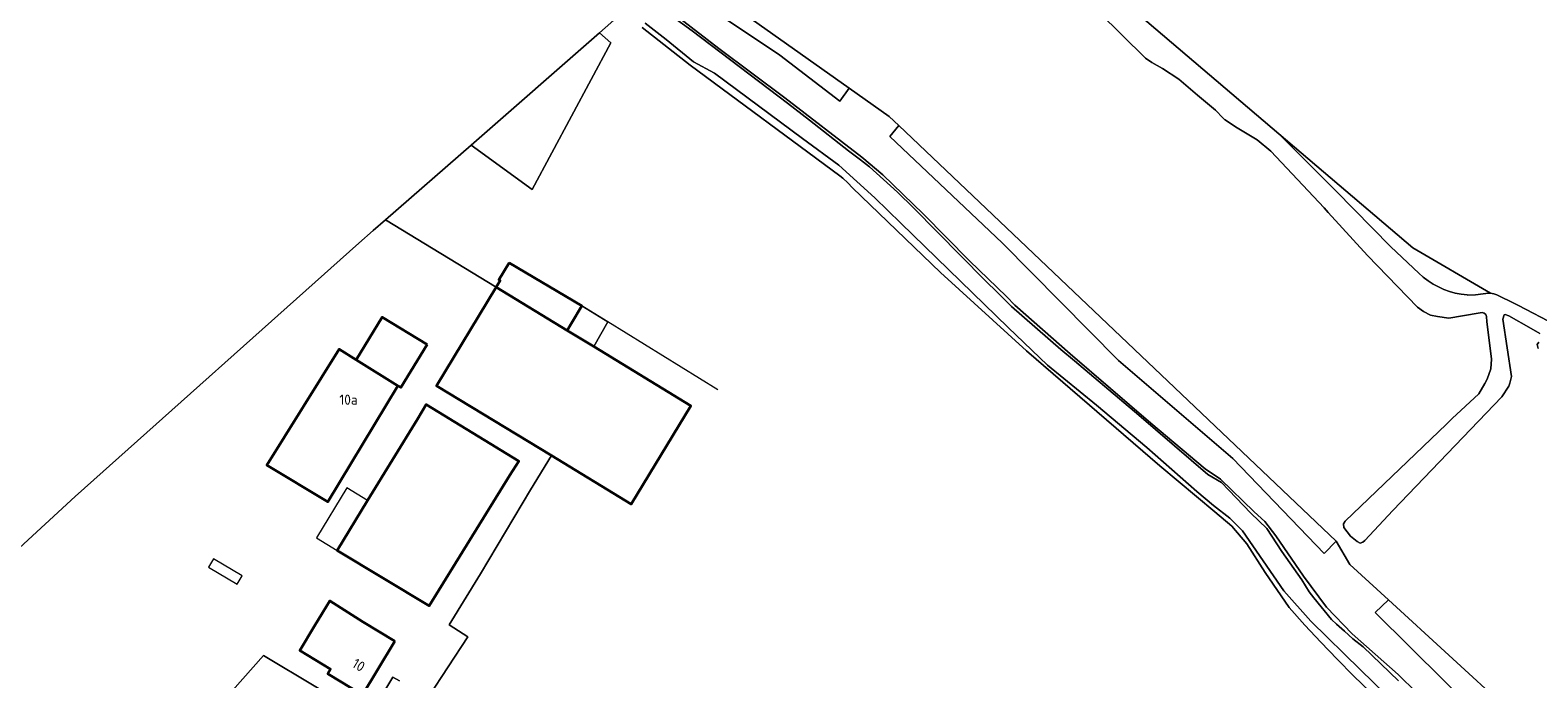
# Model space of a CAD drawing. Header units: metres. Extents: x 178952 to 185583, y 415201 to 419317.
# Tile 79 of 165: x 182564 to 182830, y 417019 to 417134. Entities that reach past the tile are written whole.
import ezdxf
from ezdxf.enums import TextEntityAlignment as Align

# ---------------------------------------------------------------- set-up
doc = ezdxf.new("R2010")
doc.units = ezdxf.units.M
for name, color, linetype, lineweight in [('B-XX-GR-BEPLANTING_CULTUUR_BOSPLANTSOEN-GV', 253, 'Continuous', 18), ('B-XX-GR-GRAS-GV', 253, 'Continuous', 13), ('B-XX-IE-TERREINAFSCHEIDING_KUNSTMATIG_HEKWERK_RASTER-G', 253, 'IE-TERREINAFSCHEIDING-KUNSTMATIG', 18), ('B-XX-IE-TERREINAFSCHEIDING_KUNSTMATIG_MUUR-G', 253, 'IE-TERREINAFSCHEIDING-KUNSTMATIG-DICHT', 18), ('B-XX-OG-BEBOUWING-GV', 252, 'Continuous', 35), ('B-XX-OG-BEBOUWING-T18', 252, 'Continuous', 18), ('B-XX-OG-BEBOUWING_OVERBOUWING-GV', 252, 'Continuous', 18), ('B-XX-OG-BEBOUWING_SCHUUR-GV', 252, 'Continuous', 35), ('B-XX-OG-TERREIN_CULTUURSCHEIDING-GV', 253, 'Continuous', 18), ('B-XX-OG-TERREIN_ERF-GV', 253, 'Continuous', 18), ('B-XX-OG-WATER-GV', 253, 'Continuous', 18), ('B-XX-OG-WATER_GREPPEL-GV', 253, 'Continuous', 18), ('B-XX-OG-WATER_SLOOT-GV', 253, 'Continuous', 18)]:
    doc.layers.add(name, color=color, linetype=linetype, lineweight=lineweight)
doc.styles.add('NLCS-ISO-M-T18', font='NLCS-ISO.ttf', dxfattribs={"height": 1.8})
doc.linetypes.add('IE-TERREINAFSCHEIDING-KUNSTMATIG', pattern='A,4,[82,NLCS.SHX,S=0.75,R=90,X=0,Y=0],4,-2', length=10)
doc.linetypes.add('IE-TERREINAFSCHEIDING-KUNSTMATIG-DICHT', pattern='A,8,-1,[82,NLCS.SHX,S=0.75,R=90,X=0,Y=0],-1', length=10)

msp = doc.modelspace()

# ---------------------------------------------------------------- linework, layer by layer
at = {"layer": 'B-XX-GR-BEPLANTING_CULTUUR_BOSPLANTSOEN-GV'}
for points in [[(182674.351, 417144.359), (182696.232, 417129.679), (182706.849, 417121.508), (182708.498, 417123.829), (182644.825, 417168.893)], [(182857.269, 416984.463), (182803.868, 417033.337), (182801.502, 417031.104), (182825.995, 417006.93)]]:
    msp.add_lwpolyline(points, dxfattribs=at)
for points in [[(182666.349, 417131.851), (182664.323, 417133.633), (182641.61, 417113.768), (182652.412, 417105.901)], [(182717.241, 417117.233), (182715.66, 417115.292), (182735.569, 417096.496), (182756.132, 417075.69), (182776.359, 417058.323), (182792.526, 417041.552), (182794.598, 417043.733)]]:
    msp.add_lwpolyline(points, close=True, dxfattribs=at)
at = {"layer": 'B-XX-GR-GRAS-GV'}
for points in [[(182555.123, 417298.268), (182564.691, 417298.268), (182566.778, 417298.268), (182572.684, 417295.878), (182581.122, 417289.901), (182597.254, 417275.08), (182610.087, 417258.808), (182618.685, 417243.992), (182625.163, 417232.684), (182636.276, 417202.918), (182636.93, 417194.758), (182644.825, 417168.893), (182708.498, 417123.829), (182715.559, 417118.831), (182717.241, 417117.233), (182794.598, 417043.733), (182797.036, 417039.589), (182803.868, 417033.337), (182857.269, 416984.463)], [(182744.928, 417149.459), (182784.513, 417115.749), (182808.18, 417095.595), (182821.949, 417087.555), (182822.507, 417087.468), (182823.046, 417087.302), (182823.178, 417087.249), (182826.173, 417085.76), (182826.9, 417085.38), (182833.417, 417081.969)], [(182830.658, 417080.436), (182829.103, 417081.32), (182825.175, 417083.553), (182824.539, 417083.787), (182824.356, 417083.77), (182824.099, 417083.012), (182825.65, 417072.827), (182825.339, 417071.668), (182825.193, 417071.124), (182823.914, 417069.248), (182804.649, 417049.172), (182799.714, 417043.869), (182799.314, 417043.541), (182798.895, 417043.374), (182798.357, 417043.659), (182797.145, 417044.604), (182795.963, 417046.129), (182795.948, 417046.778), (182796.191, 417047.28), (182814.137, 417064.44), (182815.169, 417065.427), (182819.872, 417069.795), (182820.905, 417071.613), (182821.339, 417072.376), (182821.983, 417074.186), (182822.127, 417075.939), (182821.251, 417082.583), (182821.213, 417083.416), (182821.143, 417083.668), (182821.101, 417083.82), (182820.797, 417084.036), (182820.47, 417084.136), (182819.766, 417084.023), (182814.554, 417083.189), (182812.575, 417083.46), (182811.341, 417083.692), (182810.097, 417084.357), (182809.023, 417085.095), (182800.171, 417094.224), (182793.203, 417101.866), (182792.495, 417102.642), (182783.094, 417112.681), (182780.641, 417114.672), (182776.825, 417116.969), (182775.005, 417118.204), (182774.885, 417118.286), (182774.66, 417118.514), (182773.261, 417119.934), (182770.095, 417122.613), (182766.806, 417125.396), (182763.884, 417127.313), (182762.014, 417128.376), (182760.908, 417129.133), (182744.35, 417145.502)], [(182551.083, 417032.768), (182571.575, 417051.623), (182621.758, 417096.404), (182624.314, 417098.64), (182626.462, 417100.519), (182641.61, 417113.768), (182664.323, 417133.633), (182667.864, 417136.73)], [(182830.383, 417077.776), (182830.188, 417078.484), (182830.445, 417078.936)]]:
    msp.add_lwpolyline(points, dxfattribs=at)
at = {"layer": 'B-XX-IE-TERREINAFSCHEIDING_KUNSTMATIG_HEKWERK_RASTER-G', "ltscale": 0.2, "flags": 128}
msp.add_lwpolyline([(182685.262, 417070.517), (182665.821, 417082.521)], dxfattribs=at)
at = {"layer": 'B-XX-IE-TERREINAFSCHEIDING_KUNSTMATIG_MUUR-G', "ltscale": 0.2, "flags": 128}
msp.add_lwpolyline([(182665.821, 417082.521), (182661.196, 417085.327)], dxfattribs=at)
at = {"layer": 'B-XX-OG-BEBOUWING-GV'}
for points in [[(182663.304, 417078.136), (182658.62, 417080.986), (182646.017, 417088.653), (182635.503, 417071.206), (182655.817, 417058.874), (182669.938, 417050.301), (182680.489, 417067.681)], [(182633.824, 417078.494), (182625.891, 417083.33), (182621.301, 417075.802), (182628.64, 417071.22), (182629.186, 417070.887)], [(182628.64, 417071.22), (182621.301, 417075.802), (182618.26, 417077.7), (182605.45, 417057.18), (182616.29, 417050.67)], [(182648.49, 417055.38), (182650.033, 417057.902), (182633.687, 417067.887), (182632.1, 417065.29), (182623.312, 417050.903), (182617.94, 417042.11), (182634.17, 417032.3)], [(182628.11, 417026.03), (182622.46, 417029.5), (182616.622, 417033.19), (182615.32, 417031.08), (182613.88, 417028.672), (182611.3, 417024.392), (182616.76, 417021.101), (182616.28, 417020.31), (182622.41, 417016.592), (182624.99, 417020.872)]]:
    msp.add_lwpolyline(points, close=True, dxfattribs=at)
at = {"layer": 'B-XX-OG-BEBOUWING_OVERBOUWING-GV'}
for points in [[(182623.312, 417050.903), (182619.639, 417053.146), (182614.267, 417044.353), (182617.94, 417042.11)], [(182596.018, 417040.623), (182595.138, 417039.127), (182600.247, 417036.126), (182601.126, 417037.622)]]:
    msp.add_lwpolyline(points, close=True, dxfattribs=at)
at = {"layer": 'B-XX-OG-BEBOUWING_SCHUUR-GV'}
msp.add_lwpolyline([(182648.332, 417092.962), (182646.532, 417089.93), (182646.728, 417089.814), (182646.017, 417088.653), (182658.62, 417080.986), (182659.397, 417082.295), (182661.196, 417085.327)], close=True, dxfattribs=at)
at = {"layer": 'B-XX-OG-TERREIN_CULTUURSCHEIDING-GV'}
for points in [[(182825.995, 417006.93), (182801.502, 417031.104), (182803.868, 417033.337), (182797.036, 417039.589), (182794.598, 417043.733), (182792.526, 417041.552), (182776.359, 417058.323), (182756.132, 417075.69), (182735.569, 417096.496), (182715.66, 417115.292), (182717.241, 417117.233), (182715.559, 417118.831), (182708.498, 417123.829), (182706.849, 417121.508), (182696.232, 417129.679), (182674.351, 417144.359)], [(182667.864, 417136.73), (182664.323, 417133.633), (182666.349, 417131.851), (182652.412, 417105.901), (182641.61, 417113.768), (182626.462, 417100.519), (182646.017, 417088.653), (182646.728, 417089.814), (182646.532, 417089.93), (182648.332, 417092.962), (182661.196, 417085.327), (182665.821, 417082.521), (182663.304, 417078.136), (182680.489, 417067.681), (182669.938, 417050.301), (182655.817, 417058.874), (182652.109, 417052.794), (182643.264, 417037.957), (182637.748, 417028.918), (182641.014, 417026.829), (182634.075, 417016.2)], [(182678.47, 417136.224), (182685.44, 417130.828), (182697.131, 417122.134), (182710.705, 417111.632), (182714.445, 417108.482), (182721.591, 417101.593), (182729.768, 417093.275), (182736.291, 417086.964), (182737.81, 417085.472), (182747.598, 417076.837), (182761.858, 417064.609), (182771.428, 417056.506), (182774.154, 417054.67), (182780.148, 417048.927), (182782.003, 417047.217), (182783.957, 417044.672), (182788.824, 417037.522), (182792.905, 417032.088), (182797.47, 417027.363), (182805.62, 417020.149), (182818.549, 417007.433)], [(182800.72, 417017.065), (182797.721, 417019.938), (182794.778, 417022.869), (182791.893, 417025.856), (182789.065, 417028.898), (182786.296, 417031.994), (182782.081, 417038.2), (182778.827, 417043.287), (182776.151, 417046.365), (182773.17, 417048.915), (182763.418, 417057.062), (182739.823, 417077.4), (182724.654, 417091.25), (182709.092, 417106.223), (182708.26, 417107.092), (182707.372, 417107.904), (182706.839, 417108.342), (182680.337, 417127.88), (182671.89, 417134.523)], [(182628.961, 417019.047), (182627.737, 417019.695), (182623.396, 417012.466), (182604.887, 417023.525), (182583.904, 416999.856)]]:
    msp.add_lwpolyline(points, dxfattribs=at)
msp.add_lwpolyline([(182784.513, 417115.749), (182794.514, 417105.738), (182804.28, 417095.754), (182809.232, 417091.09), (182810.031, 417090.39), (182810.88, 417089.751), (182811.775, 417089.177), (182812.71, 417088.672), (182813.68, 417088.238), (182814.68, 417087.878), (182815.703, 417087.593), (182816.744, 417087.387), (182817.798, 417087.258), (182817.927, 417087.248), (182819.267, 417087.314), (182820.6, 417087.46), (182821.102, 417087.536), (182821.666, 417087.569), (182821.949, 417087.555), (182808.18, 417095.595)], close=True, dxfattribs=at)
at = {"layer": 'B-XX-OG-TERREIN_ERF-GV'}
for points in [[(182634.075, 417016.2), (182641.014, 417026.829), (182637.748, 417028.918), (182643.264, 417037.957), (182652.109, 417052.794), (182655.817, 417058.874), (182635.503, 417071.206), (182646.017, 417088.653), (182626.462, 417100.519), (182624.314, 417098.64), (182621.758, 417096.404), (182571.575, 417051.623), (182551.083, 417032.768)], [(182583.904, 416999.856), (182604.887, 417023.525), (182623.396, 417012.466), (182627.737, 417019.695), (182628.961, 417019.047)]]:
    msp.add_lwpolyline(points, dxfattribs=at)
for points in [[(182646.017, 417088.653), (182658.62, 417080.986), (182663.304, 417078.136), (182665.821, 417082.521), (182661.196, 417085.327), (182648.332, 417092.962), (182646.532, 417089.93), (182646.728, 417089.814)], [(182616.29, 417050.67), (182605.45, 417057.18), (182618.26, 417077.7), (182621.301, 417075.802), (182625.891, 417083.33), (182633.824, 417078.494), (182629.186, 417070.887), (182628.64, 417071.22)], [(182617.94, 417042.11), (182623.312, 417050.903), (182632.1, 417065.29), (182633.687, 417067.887), (182650.033, 417057.902), (182648.49, 417055.38), (182634.17, 417032.3)], [(182611.3, 417024.392), (182613.88, 417028.672), (182615.32, 417031.08), (182616.622, 417033.19), (182622.46, 417029.5), (182628.11, 417026.03), (182624.99, 417020.872), (182622.41, 417016.592), (182616.28, 417020.31), (182616.76, 417021.101)]]:
    msp.add_lwpolyline(points, close=True, dxfattribs=at)
at = {"layer": 'B-XX-OG-WATER-GV', "flags": 128}
for points in [[(182805.641, 417019.032), (182799.389, 417025.044), (182797.566, 417026.449), (182796.11, 417027.851), (182794.706, 417029.058), (182793.794, 417029.904), (182790.662, 417033.692), (182789.86, 417034.803), (182788.57, 417036.93), (182785.038, 417041.888), (182782.338, 417046.003), (182779.531, 417048.705), (182774.315, 417054.088), (182771.903, 417055.54), (182759.704, 417066.006), (182748.315, 417075.598), (182745.895, 417077.636), (182737.182, 417085.253), (182734.816, 417087.583), (182732.478, 417089.886), (182719.892, 417102.641), (182717.027, 417105.457), (182712.096, 417109.899), (182710.489, 417111.181), (182708.357, 417112.762), (182701.485, 417118.165), (182697.582, 417121.17), (182680.698, 417133.979), (182674.524, 417138.45)], [(182672.409, 417135.297), (182676.092, 417132.425), (182680.97, 417128.464), (182684.645, 417126.497), (182700.204, 417114.949), (182706.652, 417110.219), (182713.044, 417104.455), (182717.605, 417099.937), (182736.625, 417081.504), (182743.545, 417074.866), (182752.26, 417067.782), (182761.112, 417060.292), (182769.965, 417052.514), (182772.913, 417050.06), (182775.839, 417047.783), (182778.066, 417045.574), (182785.348, 417034.961), (182790.118, 417029.587), (182798.911, 417020.983), (182807.709, 417012.459)]]:
    msp.add_lwpolyline(points, dxfattribs=at)
at = {"layer": 'B-XX-OG-WATER_GREPPEL-GV'}
for points in [[(182833.417, 417081.969), (182826.9, 417085.38), (182826.173, 417085.76), (182823.178, 417087.249), (182823.046, 417087.302), (182822.507, 417087.468), (182821.949, 417087.555), (182821.666, 417087.569), (182821.102, 417087.536), (182820.6, 417087.46), (182819.267, 417087.314), (182817.927, 417087.248), (182817.798, 417087.258), (182816.744, 417087.387), (182815.703, 417087.593), (182814.68, 417087.878), (182813.68, 417088.238), (182812.71, 417088.672), (182811.775, 417089.177), (182810.88, 417089.751), (182810.031, 417090.39), (182809.232, 417091.09), (182804.28, 417095.754), (182794.514, 417105.738), (182784.513, 417115.749), (182744.928, 417149.459)], [(182744.35, 417145.502), (182760.908, 417129.133), (182762.014, 417128.376), (182763.884, 417127.313), (182766.806, 417125.396), (182770.095, 417122.613), (182773.261, 417119.934), (182774.66, 417118.514), (182774.885, 417118.286), (182775.005, 417118.204), (182776.825, 417116.969), (182780.641, 417114.672), (182783.094, 417112.681), (182792.495, 417102.642), (182793.203, 417101.866), (182800.171, 417094.224), (182809.023, 417085.095), (182810.097, 417084.357), (182811.341, 417083.692), (182812.575, 417083.46), (182814.554, 417083.189), (182819.766, 417084.023), (182820.47, 417084.136), (182820.797, 417084.036), (182821.101, 417083.82), (182821.143, 417083.668), (182821.213, 417083.416), (182821.251, 417082.583), (182822.127, 417075.939), (182821.983, 417074.186), (182821.339, 417072.376), (182820.905, 417071.613), (182819.872, 417069.795), (182815.169, 417065.427), (182814.137, 417064.44), (182796.191, 417047.28), (182795.948, 417046.778), (182795.963, 417046.129), (182797.145, 417044.604), (182798.357, 417043.659), (182798.895, 417043.374), (182799.314, 417043.541), (182799.714, 417043.869), (182804.649, 417049.172), (182823.914, 417069.248), (182825.193, 417071.124), (182825.339, 417071.668), (182825.65, 417072.827), (182824.099, 417083.012), (182824.356, 417083.77), (182824.539, 417083.787), (182825.175, 417083.553), (182829.103, 417081.32), (182830.658, 417080.436)], [(182830.445, 417078.936), (182830.188, 417078.484), (182830.383, 417077.776)]]:
    msp.add_lwpolyline(points, dxfattribs=at)
at = {"layer": 'B-XX-OG-WATER_SLOOT-GV'}
for points in [[(182674.524, 417138.45), (182680.698, 417133.979), (182697.582, 417121.17), (182701.485, 417118.165), (182708.357, 417112.762), (182710.489, 417111.181), (182712.096, 417109.899), (182717.027, 417105.457), (182719.892, 417102.641), (182732.478, 417089.886), (182734.816, 417087.583), (182737.182, 417085.253), (182745.895, 417077.636), (182748.315, 417075.598), (182759.704, 417066.006), (182771.903, 417055.54), (182774.315, 417054.088), (182779.531, 417048.705), (182782.338, 417046.003), (182785.038, 417041.888), (182788.57, 417036.93), (182789.86, 417034.803), (182790.662, 417033.692), (182793.794, 417029.904), (182794.706, 417029.058), (182796.11, 417027.851), (182797.566, 417026.449), (182799.389, 417025.044), (182805.641, 417019.032)], [(182807.709, 417012.459), (182798.911, 417020.983), (182790.118, 417029.587), (182785.348, 417034.961), (182778.066, 417045.574), (182775.839, 417047.783), (182772.913, 417050.06), (182769.965, 417052.514), (182761.112, 417060.292), (182752.26, 417067.782), (182743.545, 417074.866), (182736.625, 417081.504), (182717.605, 417099.937), (182713.044, 417104.455), (182706.652, 417110.219), (182700.204, 417114.949), (182684.645, 417126.497), (182680.97, 417128.464), (182676.092, 417132.425), (182672.409, 417135.297)], [(182818.549, 417007.433), (182805.62, 417020.149), (182797.47, 417027.363), (182792.905, 417032.088), (182788.824, 417037.522), (182783.957, 417044.672), (182782.003, 417047.217), (182780.148, 417048.927), (182774.154, 417054.67), (182771.428, 417056.506), (182761.858, 417064.609), (182747.598, 417076.837), (182737.81, 417085.472), (182736.291, 417086.964), (182729.768, 417093.275), (182721.591, 417101.593), (182714.445, 417108.482), (182710.705, 417111.632), (182697.131, 417122.134), (182685.44, 417130.828), (182678.47, 417136.224)], [(182671.89, 417134.523), (182680.337, 417127.88), (182706.839, 417108.342), (182707.372, 417107.904), (182708.26, 417107.092), (182709.092, 417106.223), (182724.654, 417091.25), (182739.823, 417077.4), (182763.418, 417057.062), (182773.17, 417048.915), (182776.151, 417046.365), (182778.827, 417043.287), (182782.081, 417038.2), (182786.296, 417031.994), (182789.065, 417028.898), (182791.893, 417025.856), (182794.778, 417022.869), (182797.721, 417019.938), (182800.72, 417017.065)]]:
    msp.add_lwpolyline(points, dxfattribs=at)

# ---------------------------------------------------------------- texts
at = {"layer": 'B-XX-OG-BEBOUWING-T18', "style": 'NLCS-ISO-M-T18'}
msp.add_text('10a', height=1.8, dxfattribs=at).set_placement((182619.934, 417068.751), align=Align.MIDDLE_CENTER)
msp.add_text('10', height=1.8, rotation=328.7, dxfattribs=at).set_placement((182621.728, 417021.838), align=Align.MIDDLE_CENTER)

doc.saveas('drawing.dxf')
